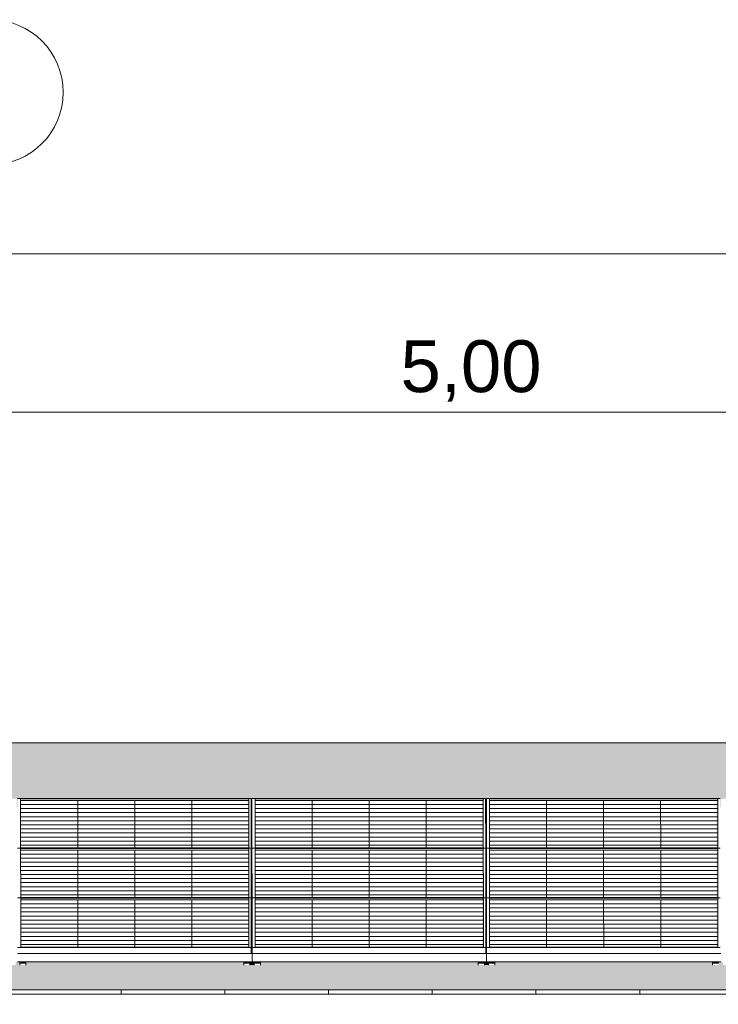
# Model space of a CAD drawing. Header units: metres. Extents: x -111 to -1, y -8 to 26.
# Tile 126 of 209: x -22.61 to -19.24, y 5.95 to 10.7. Entities that reach past the tile are written whole.
import ezdxf
from ezdxf.enums import TextEntityAlignment as Align

# ---------------------------------------------------------------- set-up
doc = ezdxf.new("R2010")
doc.units = ezdxf.units.M
doc.header["$MEASUREMENT"] = 0
for name, color, linetype in [('30 Dachaufbau', 7, 'Continuous'), ('70 PV-Anlage', 7, 'Continuous'), ('90 Achsraster', 7, 'Continuous'), ('94 Genehmigungsplanung Bemaßung', 7, 'Continuous')]:
    doc.layers.add(name, color=color, linetype=linetype)
doc.styles.add('ERSTELLTER_STIL_1', font='arial.ttf')
doc.styles.add('ERSTELLTER_STIL_2', font='arial.ttf')
doc.dimstyles.new('ERSTELLTER_STIL__1', dxfattribs={"dimtxt": 0.25, "dimasz": 0.19, "dimexe": 0.18, "dimexo": 0.1, "dimgap": 0, "dimtad": 1, "dimtih": 1, "dimtoh": 1, "dimzin": 0, "dimdsep": 46, "dimtxsty": 'ERSTELLTER_STIL_2', "dimblk": 'ARROWHEAD_6', "dimblk1": 'ARROWHEAD_6', "dimblk2": 'ARROWHEAD_6', "dimcen": 0.09, "dimclrd": 7, "dimclre": 7, "dimclrt": 7, "dimazin": 0, "dimtfac": 1, "dimtdec": 4, "dimtmove": 0, "dimatfit": 3, "dimfxl": 1, "dimtolj": 1, "dimtzin": 0, "dimarcsym": 0})

# ---------------------------------------------------------------- blocks, each defined once
blk = doc.blocks.new('*X3', base_point=(-27236.1321, 0))
at = {"layer": '30 Dachaufbau', "color": 7, "linetype": 'Continuous', "lineweight": 13}
for p, q in [((-22.1225, 6.0035), (-22.1225, 6.0233)), ((-22.1225, 6.0035), (-22.1225, 6.0233)), ((-21.6225, 6.0035), (-21.6225, 6.0233)), ((-21.6225, 6.0035), (-21.6225, 6.0233)), ((-21.1225, 6.0035), (-21.1225, 6.0233)), ((-21.1225, 6.0035), (-21.1225, 6.0233)), ((-20.6225, 6.0035), (-20.6225, 6.0233)), ((-20.6225, 6.0035), (-20.6225, 6.0233)), ((-20.1225, 6.0035), (-20.1225, 6.0233)), ((-20.1225, 6.0035), (-20.1225, 6.0233)), ((-19.6225, 6.0035), (-19.6225, 6.0233)), ((-19.6225, 6.0035), (-19.6225, 6.0233))]:
    blk.add_line(p, q, dxfattribs=at)
blk = doc.blocks.new('*X97', base_point=(-27236.1321, 0))
at = {"layer": '30 Dachaufbau', "linetype": 'Continuous', "lineweight": 0, "true_color": 0x000000}
blk.add_hatch(color=18, dxfattribs=at).paths.add_polyline_path([(-21.4915, 6.8599), (-21.495, 6.8599), (-21.4949, 6.6824), (-21.4914, 6.6824)])
blk = doc.blocks.new('*X98', base_point=(-27236.1321, 0))
at = {"layer": '30 Dachaufbau', "linetype": 'Continuous', "lineweight": 0, "true_color": 0x000000}
blk.add_hatch(color=18, dxfattribs=at).paths.add_polyline_path([(-21.4949, 6.6205), (-21.4947, 6.443), (-21.4913, 6.443), (-21.4914, 6.6205)])
blk = doc.blocks.new('*X99', base_point=(-27236.1321, 0))
at = {"layer": '30 Dachaufbau', "linetype": 'Continuous', "lineweight": 0, "true_color": 0x000000}
blk.add_hatch(color=18, dxfattribs=at).paths.add_polyline_path([(-21.4912, 6.3811), (-21.4947, 6.3811), (-21.4946, 6.2278), (-21.4946, 6.2036), (-21.4911, 6.2036)])
blk = doc.blocks.new('*X100', base_point=(-27236.1321, 0))
at = {"layer": '30 Dachaufbau', "linetype": 'Continuous', "lineweight": 0, "true_color": 0x000000}
blk.add_hatch(color=18, dxfattribs=at).paths.add_polyline_path([(-20.365, 6.8599), (-20.3649, 6.6824), (-20.3614, 6.6824), (-20.3615, 6.8599)])
blk = doc.blocks.new('*X101', base_point=(-27236.1321, 0))
at = {"layer": '30 Dachaufbau', "linetype": 'Continuous', "lineweight": 0, "true_color": 0x000000}
blk.add_hatch(color=18, dxfattribs=at).paths.add_polyline_path([(-20.3614, 6.6205), (-20.3649, 6.6205), (-20.3647, 6.443), (-20.3613, 6.443)])
blk = doc.blocks.new('*X102', base_point=(-27236.1321, 0))
at = {"layer": '30 Dachaufbau', "linetype": 'Continuous', "lineweight": 0, "true_color": 0x000000}
blk.add_hatch(color=18, dxfattribs=at).paths.add_polyline_path([(-20.3647, 6.3811), (-20.3646, 6.2278), (-20.3646, 6.2036), (-20.3611, 6.2036), (-20.3612, 6.3811)])
blk = doc.blocks.new('*X106', base_point=(-27236.1321, 0))
at = {"layer": '30 Dachaufbau', "linetype": 'Continuous', "lineweight": 0, "true_color": 0x000000}
h = blk.add_hatch(color=18, dxfattribs=at)
h.paths.add_polyline_path([(-58.6225, 6.0233), (-16.8411, 6.0233), (-16.8411, 7.2143), (-22.8511, 7.2143), (-22.8511, 7.0042), (-37.6511, 7.0042), (-37.6511, 7.2143), (-58.6225, 7.2143)])
h.paths.add_polyline_path([(-57.6516, 6.9157), (-57.6516, 6.9454), (-56.5251, 6.9454), (-56.525, 6.9051), (-56.5216, 6.9051), (-56.5216, 6.9157), (-56.5216, 6.9454), (-55.3951, 6.9454), (-55.395, 6.9051), (-55.3916, 6.9051), (-55.3916, 6.9157), (-55.3916, 6.9454), (-54.2651, 6.9454), (-54.265, 6.9051), (-54.2616, 6.9051), (-54.2616, 6.9157), (-54.2616, 6.9454), (-53.1351, 6.9454), (-53.135, 6.9051), (-53.1316, 6.9051), (-53.1316, 6.9157), (-53.1316, 6.9454), (-52.0051, 6.9454), (-52.005, 6.9051), (-52.0016, 6.9051), (-52.0016, 6.9157), (-52.0016, 6.9454), (-50.8751, 6.9454), (-50.875, 6.9051), (-50.8716, 6.9051), (-50.8716, 6.9157), (-50.8716, 6.9454), (-49.7451, 6.9454), (-49.745, 6.9051), (-49.7416, 6.9051), (-49.7416, 6.9157), (-49.7416, 6.9454), (-48.6151, 6.9454), (-48.615, 6.9051), (-48.6116, 6.9051), (-48.6116, 6.9157), (-48.6116, 6.9454), (-47.4851, 6.9454), (-47.485, 6.9051), (-47.4816, 6.9051), (-47.4816, 6.9157), (-47.4816, 6.9454), (-46.3551, 6.9454), (-46.355, 6.9051), (-46.3516, 6.9051), (-46.3516, 6.9157), (-46.3516, 6.9454), (-45.2251, 6.9454), (-45.225, 6.9051), (-45.2216, 6.9051), (-45.2216, 6.9157), (-45.2216, 6.9454), (-44.0951, 6.9454), (-44.095, 6.9051), (-44.0916, 6.9051), (-44.0916, 6.9157), (-44.0916, 6.9454), (-42.9651, 6.9454), (-42.965, 6.9051), (-42.9616, 6.9051), (-42.9616, 6.9157), (-42.9616, 6.9454), (-41.8351, 6.9454), (-41.835, 6.9051), (-41.8316, 6.9051), (-41.8316, 6.9157), (-41.8316, 6.9454), (-40.7051, 6.9454), (-40.705, 6.9051), (-40.7016, 6.9051), (-40.7016, 6.9157), (-40.7016, 6.9454), (-39.5751, 6.9454), (-39.575, 6.9051), (-39.5716, 6.9051), (-39.5716, 6.9157), (-39.5716, 6.9454), (-38.4451, 6.9454), (-38.445, 6.9051), (-38.4416, 6.9051), (-38.4416, 6.9157), (-38.4416, 6.9454), (-37.3151, 6.9454), (-37.315, 6.9051), (-37.3116, 6.9051), (-37.3116, 6.9157), (-37.3116, 6.9454), (-36.1851, 6.9454), (-36.185, 6.9051), (-36.1816, 6.9051), (-36.1816, 6.9157), (-36.1816, 6.9454), (-35.0551, 6.9454), (-35.055, 6.9051), (-35.0516, 6.9051), (-35.0516, 6.9157), (-35.0516, 6.9454), (-33.9251, 6.9454), (-33.925, 6.9051), (-33.9216, 6.9051), (-33.9216, 6.9157), (-33.9216, 6.9454), (-32.7951, 6.9454), (-32.795, 6.9051), (-32.7916, 6.9051), (-32.7916, 6.9058), (-32.7916, 6.9157), (-32.7916, 6.9454), (-31.6651, 6.9454), (-31.665, 6.9051), (-31.6616, 6.9051), (-31.6616, 6.9157), (-31.6616, 6.9454), (-30.5351, 6.9454), (-30.535, 6.9051), (-30.5316, 6.9051), (-30.5316, 6.9157), (-30.5316, 6.9454), (-29.4051, 6.9454), (-29.405, 6.9051), (-29.4016, 6.9051), (-29.4016, 6.9157), (-29.4016, 6.9454), (-28.2751, 6.9454), (-28.275, 6.9051), (-28.2716, 6.9051), (-28.2716, 6.9157), (-28.2716, 6.9454), (-27.1451, 6.9454), (-27.145, 6.9051), (-27.1416, 6.9051), (-27.1416, 6.9157), (-27.1416, 6.9454), (-26.0151, 6.9454), (-26.015, 6.9051), (-26.0116, 6.9051), (-26.0116, 6.9157), (-26.0116, 6.9454), (-24.8851, 6.9454), (-24.885, 6.9051), (-24.8816, 6.9051), (-24.8816, 6.9157), (-24.8816, 6.9454), (-23.7551, 6.9454), (-23.755, 6.9051), (-23.7516, 6.9051), (-23.7516, 6.9157), (-23.7516, 6.9454), (-22.6251, 6.9454), (-22.625, 6.9051), (-22.6216, 6.9051), (-22.6216, 6.9157), (-22.6216, 6.9454), (-21.4951, 6.9454), (-21.495, 6.9051), (-21.4916, 6.9051), (-21.4916, 6.9157), (-21.4916, 6.9454), (-20.3651, 6.9454), (-20.365, 6.9051), (-20.3616, 6.9051), (-20.3616, 6.9157), (-20.3616, 6.9454), (-19.2351, 6.9454), (-19.235, 6.9051), (-19.2316, 6.9051), (-19.2316, 6.9157), (-19.2316, 6.9454), (-18.1051, 6.9454), (-18.105, 6.9051), (-18.1016, 6.9051), (-18.1016, 6.8995), (-18.1016, 6.8599), (-18.105, 6.8599), (-18.1049, 6.6824), (-18.1014, 6.6824), (-18.1014, 6.6768), (-18.1014, 6.6657), (-18.1014, 6.6601), (-18.1014, 6.6205), (-18.1049, 6.6205), (-18.1047, 6.443), (-18.1013, 6.443), (-18.1012, 6.4374), (-18.1012, 6.4263), (-18.1012, 6.4207), (-18.1012, 6.3811), (-18.1047, 6.3811), (-18.1046, 6.2278), (-18.1046, 6.2036), (-18.1011, 6.2036), (-18.1011, 6.1981), (-18.1011, 6.1584), (-18.1111, 6.1584), (-18.1111, 6.1427), (-18.1411, 6.1427), (-18.1411, 6.1469), (-18.1411, 6.1584), (-19.1911, 6.1584), (-19.1911, 6.1427), (-19.2211, 6.1427), (-19.2211, 6.1469), (-19.2211, 6.1584), (-19.2411, 6.1584), (-19.2411, 6.1427), (-19.2711, 6.1427), (-19.2711, 6.1469), (-19.2711, 6.1584), (-20.3211, 6.1584), (-20.3211, 6.1427), (-20.3511, 6.1427), (-20.3511, 6.1469), (-20.3511, 6.1584), (-20.3711, 6.1584), (-20.3711, 6.1427), (-20.4011, 6.1427), (-20.4011, 6.1469), (-20.4011, 6.1584), (-21.4511, 6.1584), (-21.4511, 6.1427), (-21.4811, 6.1427), (-21.4811, 6.1469), (-21.4811, 6.1584), (-21.5011, 6.1584), (-21.5011, 6.1427), (-21.5311, 6.1427), (-21.5311, 6.1469), (-21.5311, 6.1584), (-22.5811, 6.1584), (-22.5811, 6.1427), (-22.6111, 6.1427), (-22.6111, 6.1468), (-22.6111, 6.1584), (-22.6311, 6.1584), (-22.6311, 6.1427), (-22.6611, 6.1427), (-22.6611, 6.1469), (-22.6611, 6.1584), (-23.7111, 6.1584), (-23.7111, 6.1427), (-23.7411, 6.1427), (-23.7411, 6.1468), (-23.7411, 6.1584), (-23.7611, 6.1584), (-23.7611, 6.1427), (-23.7911, 6.1427), (-23.7911, 6.1468), (-23.7911, 6.1584), (-24.8411, 6.1584), (-24.8411, 6.1426), (-24.8711, 6.1426), (-24.8711, 6.1468), (-24.8711, 6.1584), (-24.8911, 6.1584), (-24.8911, 6.1426), (-24.9211, 6.1426), (-24.9211, 6.1468), (-24.9211, 6.1584), (-25.9711, 6.1584), (-25.9711, 6.1426), (-26.0011, 6.1426), (-26.0011, 6.1468), (-26.0011, 6.1584), (-26.0211, 6.1584), (-26.0211, 6.1426), (-26.0511, 6.1426), (-26.0511, 6.1468), (-26.0511, 6.1584), (-27.1011, 6.1584), (-27.1011, 6.1426), (-27.1311, 6.1426), (-27.1311, 6.1468), (-27.1311, 6.1584), (-27.1511, 6.1584), (-27.1511, 6.1426), (-27.1811, 6.1426), (-27.1811, 6.1468), (-27.1811, 6.1584), (-28.2311, 6.1584), (-28.2311, 6.1426), (-28.2611, 6.1426), (-28.2611, 6.1468), (-28.2611, 6.1584), (-28.2811, 6.1584), (-28.2811, 6.1426), (-28.3111, 6.1426), (-28.3111, 6.1468), (-28.3111, 6.1584), (-29.3611, 6.1584), (-29.3611, 6.1426), (-29.3911, 6.1426), (-29.3911, 6.1468), (-29.3911, 6.1584), (-29.4111, 6.1584), (-29.4111, 6.1426), (-29.4411, 6.1426), (-29.4411, 6.1467), (-29.4411, 6.1584), (-30.4911, 6.1584), (-30.4911, 6.1426), (-30.5211, 6.1426), (-30.5211, 6.1467), (-30.5211, 6.1584), (-30.5411, 6.1584), (-30.5411, 6.1426), (-30.5711, 6.1426), (-30.5711, 6.1467), (-30.5711, 6.1584), (-31.6211, 6.1584), (-31.6211, 6.1426), (-31.6511, 6.1426), (-31.6511, 6.1467), (-31.6511, 6.1584), (-31.6711, 6.1584), (-31.6711, 6.1426), (-31.7011, 6.1426), (-31.7011, 6.1467), (-31.7011, 6.1584), (-32.7511, 6.1584), (-32.7511, 6.1425), (-32.7811, 6.1425), (-32.7811, 6.1467), (-32.7811, 6.1584), (-32.8011, 6.1584), (-32.8011, 6.1425), (-32.8311, 6.1425), (-32.8311, 6.1467), (-32.8311, 6.1584), (-33.8811, 6.1584), (-33.8811, 6.1425), (-33.9111, 6.1425), (-33.9111, 6.1467), (-33.9111, 6.1584), (-33.9311, 6.1584), (-33.9311, 6.1425), (-33.9611, 6.1425), (-33.9611, 6.1467), (-33.9611, 6.1584), (-35.0111, 6.1584), (-35.0111, 6.1425), (-35.0411, 6.1425), (-35.0411, 6.1467), (-35.0411, 6.1584), (-35.0611, 6.1584), (-35.0611, 6.1425), (-35.0911, 6.1425), (-35.0911, 6.1467), (-35.0911, 6.1584), (-36.1411, 6.1584), (-36.1411, 6.1425), (-36.1711, 6.1425), (-36.1711, 6.1467), (-36.1711, 6.1584), (-36.1911, 6.1584), (-36.1911, 6.1425), (-36.2211, 6.1425), (-36.2211, 6.1466), (-36.2211, 6.1584), (-37.2711, 6.1584), (-37.2711, 6.1425), (-37.3011, 6.1425), (-37.3011, 6.1467), (-37.3011, 6.1584), (-37.3211, 6.1584), (-37.3211, 6.1425), (-37.3511, 6.1425), (-37.3511, 6.1466), (-37.3511, 6.1584), (-38.4011, 6.1584), (-38.4011, 6.1425), (-38.4311, 6.1425), (-38.4311, 6.1466), (-38.4311, 6.1584), (-38.4511, 6.1584), (-38.4511, 6.1425), (-38.4811, 6.1425), (-38.4811, 6.1466), (-38.4811, 6.1584), (-39.5311, 6.1584), (-39.5311, 6.1424), (-39.5611, 6.1424), (-39.5611, 6.1466), (-39.5611, 6.1584), (-39.5811, 6.1584), (-39.5811, 6.1424), (-39.6111, 6.1424), (-39.6111, 6.1466), (-39.6111, 6.1584), (-40.6611, 6.1584), (-40.6611, 6.1424), (-40.6911, 6.1424), (-40.6911, 6.1466), (-40.6911, 6.1584), (-40.7111, 6.1584), (-40.7111, 6.1424), (-40.7411, 6.1424), (-40.7411, 6.1466), (-40.7411, 6.1584), (-41.7911, 6.1584), (-41.7911, 6.1424), (-41.8211, 6.1424), (-41.8211, 6.1466), (-41.8211, 6.1584), (-41.8411, 6.1584), (-41.8411, 6.1424), (-41.8711, 6.1424), (-41.8711, 6.1466), (-41.8711, 6.1584), (-42.9211, 6.1584), (-42.9211, 6.1424), (-42.9511, 6.1424), (-42.9511, 6.1466), (-42.9511, 6.1584), (-42.9711, 6.1584), (-42.9711, 6.1424), (-43.0011, 6.1424), (-43.0011, 6.1466), (-43.0011, 6.1584), (-44.0511, 6.1584), (-44.0511, 6.1424), (-44.0811, 6.1424), (-44.0811, 6.1466), (-44.0811, 6.1584), (-44.1011, 6.1584), (-44.1011, 6.1424), (-44.1311, 6.1424), (-44.1311, 6.1466), (-44.1311, 6.1584), (-45.1811, 6.1584), (-45.1811, 6.1424), (-45.2111, 6.1424), (-45.2111, 6.1465), (-45.2111, 6.1584), (-45.2311, 6.1584), (-45.2311, 6.1424), (-45.2611, 6.1424), (-45.2611, 6.1465), (-45.2611, 6.1584), (-46.3111, 6.1584), (-46.3111, 6.1424), (-46.3411, 6.1424), (-46.3411, 6.1465), (-46.3411, 6.1584), (-46.3611, 6.1584), (-46.3611, 6.1424), (-46.3911, 6.1424), (-46.3911, 6.1465), (-46.3911, 6.1584), (-47.4411, 6.1584), (-47.4411, 6.1423), (-47.4711, 6.1423), (-47.4711, 6.1465), (-47.4711, 6.1584), (-47.4911, 6.1584), (-47.4911, 6.1423), (-47.5211, 6.1423), (-47.5211, 6.1465), (-47.5211, 6.1584), (-48.5711, 6.1584), (-48.5711, 6.1423), (-48.6011, 6.1423), (-48.6011, 6.1465), (-48.6011, 6.1584), (-48.6211, 6.1584), (-48.6211, 6.1423), (-48.6511, 6.1423), (-48.6511, 6.1465), (-48.6511, 6.1584), (-49.7011, 6.1584), (-49.7011, 6.1423), (-49.7311, 6.1423), (-49.7311, 6.1465), (-49.7311, 6.1584), (-49.7511, 6.1584), (-49.7511, 6.1423), (-49.7811, 6.1423), (-49.7811, 6.1465), (-49.7811, 6.1584), (-50.8311, 6.1584), (-50.8311, 6.1423), (-50.8611, 6.1423), (-50.8611, 6.1465), (-50.8611, 6.1584), (-50.8811, 6.1584), (-50.8811, 6.1423), (-50.9111, 6.1423), (-50.9111, 6.1465), (-50.9111, 6.1584), (-51.9611, 6.1584), (-51.9611, 6.1423), (-51.9911, 6.1423), (-51.9911, 6.1465), (-51.9911, 6.1584), (-52.0111, 6.1584), (-52.0111, 6.1423), (-52.0411, 6.1423), (-52.0411, 6.1465), (-52.0411, 6.1584), (-53.0911, 6.1584), (-53.0911, 6.1423), (-53.1211, 6.1423), (-53.1211, 6.1464), (-53.1211, 6.1584), (-53.1411, 6.1584), (-53.1411, 6.1423), (-53.1711, 6.1423), (-53.1711, 6.1464), (-53.1711, 6.1584), (-54.2211, 6.1584), (-54.2211, 6.1423), (-54.2511, 6.1423), (-54.2511, 6.1464), (-54.2511, 6.1584), (-54.2711, 6.1584), (-54.2711, 6.1423), (-54.3011, 6.1423), (-54.3011, 6.1464), (-54.3011, 6.1584), (-55.3511, 6.1584), (-55.3511, 6.1422), (-55.3811, 6.1422), (-55.3811, 6.1464), (-55.3811, 6.1584), (-55.4011, 6.1584), (-55.4011, 6.1422), (-55.4311, 6.1422), (-55.4311, 6.1464), (-55.4311, 6.1584), (-56.4811, 6.1584), (-56.4811, 6.1422), (-56.5111, 6.1422), (-56.5111, 6.1464), (-56.5111, 6.1584), (-56.5311, 6.1584), (-56.5311, 6.1422), (-56.5611, 6.1422), (-56.5611, 6.1464), (-56.5611, 6.1584), (-57.6111, 6.1584), (-57.6111, 6.1422), (-57.6411, 6.1422), (-57.6411, 6.1464), (-57.6411, 6.1584), (-57.6511, 6.1584), (-57.6511, 6.164), (-57.6511, 6.2036), (-57.6512, 6.3811), (-57.6512, 6.3811), (-57.6512, 6.3867), (-57.6512, 6.3978), (-57.6513, 6.4034), (-57.6513, 6.4421), (-57.6514, 6.6205), (-57.6514, 6.6205), (-57.6514, 6.6261), (-57.6514, 6.6372), (-57.6514, 6.6428), (-57.6514, 6.6824), (-57.6515, 6.8599), (-57.6516, 6.8599), (-57.6516, 6.8654), (-57.6516, 6.905)], flags=0)
blk = doc.blocks.new('*D120', base_point=(-27236.1321, 0))
at = {"layer": '94 Genehmigungsplanung Bemaßung', "color": 7, "linetype": 'Continuous', "lineweight": 13}
for p, q in [((-58.1625, 9.3843), (-58.1625, 9.7593)), ((-17.3411, 9.3843), (-17.3411, 9.7593)), ((-58.0625, 9.6718), (-58.2625, 9.4718)), ((-17.2411, 9.6718), (-17.4411, 9.4718)), ((-58.3125, 9.5718), (-58.1625, 9.5718)), ((-58.1625, 9.5718), (-17.3411, 9.5718))]:
    blk.add_line(p, q, dxfattribs=at)
at = {"layer": '94 Genehmigungsplanung Bemaßung', "color": 7, "lineweight": 13, "insert": (-38.1808, 9.6218), "char_height": 0.25, "attachment_point": 7, "style": 'ERSTELLTER_STIL_2'}
blk.add_mtext('\\A1;{\\pql;\\fArial|b0|i0|c0|p0;\\W1.000000;40,82}', dxfattribs=at)
blk = doc.blocks.new('ARROWHEAD_6')
at = {"color": 0, "linetype": 'Continuous', "lineweight": 0}
for p, q in [((-0.5, -0.5), (0.5, 0.5)), ((0, 0), (-1, 0))]:
    blk.add_line(p, q, dxfattribs=at)
blk = doc.blocks.new('*D131', base_point=(-27236.1321, 0))
at = {"layer": '94 Genehmigungsplanung Bemaßung', "color": 7, "linetype": 'Continuous', "lineweight": 13}
for p, q in [((-22.7511, 8.6208), (-22.7511, 8.9958)), ((-17.7511, 8.6208), (-17.7511, 8.9958)), ((-22.6511, 8.9083), (-22.8511, 8.7083)), ((-17.6511, 8.9083), (-17.8511, 8.7083)), ((-22.7511, 8.8083), (-17.7511, 8.8083))]:
    blk.add_line(p, q, dxfattribs=at)
at = {"layer": '94 Genehmigungsplanung Bemaßung', "color": 7, "lineweight": 13, "char_height": 0.25, "attachment_point": 7, "style": 'ERSTELLTER_STIL_2'}
for s, insert in [('\\A1;{\\pql;\\fArial|b0|i0|c0|p0;\\W1.000000;5,00}', (-20.7754, 8.8583)), ('\\A1;{\\pql;\\fArial|b0|i0|c0|p0;\\W1.000000;41}', (-18.2324, 8.8583))]:
    blk.add_mtext(s, dxfattribs=dict(at, insert=insert))
blk = doc.blocks.new('Standard-Rastermarker[20]_1', base_point=(-22.7511, 10))
at = {"layer": '90 Achsraster', "color": 14, "linetype": 'Continuous', "lineweight": 18, "true_color": 0xa80000, "flags": 128}
blk.add_lwpolyline([(-22.7511, 10, 1), (-22.7511, 10.7, 1)], format="xyb", close=True, dxfattribs=at)
at = {"layer": '90 Achsraster', "color": 14, "lineweight": 18, "true_color": 0xa80000, "style": 'ERSTELLTER_STIL_1'}
for tag, p in [('AC_MarkerText_1_0', (-22.7511, 10.5)), ('AC_MarkerText_1_1', (-22.7511, -2.2))]:
    blk.add_attdef(tag, text='', height=0.3, rotation=360, dxfattribs=at).set_placement(p, align=Align.TOP_CENTER)

msp = doc.modelspace()

# ---------------------------------------------------------------- hatches: boundary and pattern name
at = {"layer": '30 Dachaufbau', "linetype": 'Continuous', "lineweight": 0, "true_color": 0x000000}
for points in [[(-21.4915, 6.8599), (-21.495, 6.8599), (-21.4949, 6.6824), (-21.4914, 6.6824)], [(-20.365, 6.8599), (-20.3649, 6.6824), (-20.3614, 6.6824), (-20.3615, 6.8599)], [(-21.4949, 6.6205), (-21.4947, 6.443), (-21.4913, 6.443), (-21.4914, 6.6205)], [(-20.3614, 6.6205), (-20.3649, 6.6205), (-20.3647, 6.443), (-20.3613, 6.443)], [(-21.4912, 6.3811), (-21.4947, 6.3811), (-21.4946, 6.2278), (-21.4946, 6.2036), (-21.4911, 6.2036)], [(-20.3647, 6.3811), (-20.3646, 6.2278), (-20.3646, 6.2036), (-20.3611, 6.2036), (-20.3612, 6.3811)], [(-22.5811, 6.1584), (-22.5811, 6.1432), (-21.5356, 6.1432), (-21.5311, 6.1427), (-21.5311, 6.1469), (-21.5311, 6.1584)], [(-21.5011, 6.1432), (-21.4856, 6.1432), (-21.4811, 6.1427), (-21.4811, 6.1469), (-21.4811, 6.1584), (-21.5011, 6.1584)], [(-21.4511, 6.1584), (-21.4511, 6.1432), (-20.4056, 6.1432), (-20.4011, 6.1427), (-20.4011, 6.1469), (-20.4011, 6.1584)], [(-20.3711, 6.1584), (-20.3711, 6.1432), (-20.3556, 6.1432), (-20.3511, 6.1427), (-20.3511, 6.1469), (-20.3511, 6.1584)], [(-20.3211, 6.1432), (-19.2756, 6.1432), (-19.2711, 6.1427), (-19.2711, 6.1469), (-19.2711, 6.1584), (-20.3211, 6.1584)]]:
    msp.add_hatch(color=18, dxfattribs=at).paths.add_polyline_path(points)
at = {"layer": '70 PV-Anlage', "linetype": 'Continuous', "lineweight": 0, "true_color": 0x000000}
for points in [[(-21.5114, 6.9364), (-21.5066, 6.9364), (-21.5066, 6.9438)], [(-21.5114, 6.9364), (-21.5113, 6.7086), (-21.5064, 6.7086), (-21.5064, 6.7159), (-21.5066, 6.9364)], [(-21.5066, 6.9438), (-21.5066, 6.9364), (-21.5064, 6.7159), (-21.5064, 6.7086), (-21.5064, 6.7086)], [(-21.4916, 6.9454), (-21.4916, 6.9157), (-21.4914, 6.6768), (-21.4914, 6.7065)], [(-20.3814, 6.9364), (-20.3766, 6.9364), (-20.3766, 6.9438)], [(-20.3814, 6.9364), (-20.3813, 6.7086), (-20.3764, 6.7086), (-20.3764, 6.7159), (-20.3766, 6.9364)], [(-20.3766, 6.9364), (-20.3764, 6.7159), (-20.3764, 6.7086), (-20.3764, 6.7086), (-20.3766, 6.9438)], [(-20.3616, 6.9454), (-20.3616, 6.9157), (-20.3614, 6.6768), (-20.3614, 6.7065)], [(-19.2514, 6.9364), (-19.2466, 6.9364), (-19.2466, 6.9438)], [(-19.2514, 6.9364), (-19.2513, 6.7086), (-19.2464, 6.7086), (-19.2464, 6.7158), (-19.2466, 6.9364)], [(-19.2466, 6.9438), (-19.2466, 6.9364), (-19.2464, 6.7158), (-19.2464, 6.7086), (-19.2464, 6.7086)], [(-21.495, 6.9051), (-21.495, 6.8995), (-21.4916, 6.8995), (-21.4916, 6.9051)], [(-21.495, 6.8995), (-21.495, 6.8599), (-21.4916, 6.8599), (-21.4916, 6.8654), (-21.4916, 6.8995)], [(-21.4916, 6.8654), (-21.4916, 6.8599), (-21.4916, 6.8995), (-21.4916, 6.9051)], [(-21.4916, 6.8995), (-21.4916, 6.8599), (-21.4915, 6.8599)], [(-20.365, 6.9051), (-20.365, 6.8995), (-20.3616, 6.8995), (-20.3616, 6.9051)], [(-20.365, 6.8995), (-20.365, 6.8599), (-20.3616, 6.8599), (-20.3616, 6.8654), (-20.3616, 6.8995)], [(-20.3616, 6.8654), (-20.3616, 6.8599), (-20.3616, 6.8995), (-20.3616, 6.9051)], [(-20.3616, 6.8995), (-20.3616, 6.8599), (-20.3615, 6.8599)], [(-21.5113, 6.697), (-21.5064, 6.697), (-21.5064, 6.7044)], [(-21.5111, 6.4692), (-21.5063, 6.4692), (-21.5064, 6.697), (-21.5113, 6.697)], [(-21.5064, 6.696), (-21.5062, 6.4692), (-21.5064, 6.7036)], [(-21.4914, 6.6763), (-21.4912, 6.4374), (-21.4912, 6.4671), (-21.4914, 6.706)], [(-20.3813, 6.697), (-20.3764, 6.697), (-20.3764, 6.7044)], [(-20.3811, 6.4692), (-20.3763, 6.4692), (-20.3764, 6.697), (-20.3813, 6.697)], [(-20.3764, 6.7035), (-20.3764, 6.696), (-20.3762, 6.4692)], [(-20.3614, 6.706), (-20.3614, 6.6763), (-20.3612, 6.4374), (-20.3612, 6.4671)], [(-19.2513, 6.697), (-19.2464, 6.697), (-19.2464, 6.7044)], [(-19.2511, 6.4692), (-19.2463, 6.4692), (-19.2464, 6.697), (-19.2513, 6.697)], [(-19.2464, 6.7035), (-19.2464, 6.6959), (-19.2462, 6.4692)], [(-21.4914, 6.6824), (-21.4949, 6.6824), (-21.4949, 6.6768), (-21.4914, 6.6768)], [(-21.4949, 6.6768), (-21.4949, 6.6657), (-21.4914, 6.6657), (-21.4914, 6.6768)], [(-21.4914, 6.6657), (-21.4949, 6.6657), (-21.4949, 6.6601), (-21.4914, 6.6601)], [(-21.4949, 6.6601), (-21.4949, 6.6205), (-21.4914, 6.6205), (-21.4914, 6.6261), (-21.4914, 6.6601)], [(-21.4914, 6.6261), (-21.4914, 6.6205), (-21.4914, 6.6601), (-21.4914, 6.6657)], [(-21.4914, 6.6601), (-21.4914, 6.6205), (-21.4914, 6.6205)], [(-20.3614, 6.6824), (-20.3649, 6.6824), (-20.3649, 6.6768), (-20.3614, 6.6768)], [(-20.3649, 6.6768), (-20.3649, 6.6657), (-20.3614, 6.6657), (-20.3614, 6.6768)], [(-20.3614, 6.6657), (-20.3649, 6.6657), (-20.3649, 6.6601), (-20.3614, 6.6601)], [(-20.3649, 6.6601), (-20.3649, 6.6205), (-20.3614, 6.6205), (-20.3614, 6.6261), (-20.3614, 6.6601)], [(-20.3614, 6.6261), (-20.3614, 6.6205), (-20.3614, 6.6601), (-20.3614, 6.6657)], [(-20.3614, 6.6601), (-20.3614, 6.6205), (-20.3614, 6.6205)], [(-21.5111, 6.4576), (-21.5062, 6.4576), (-21.5062, 6.4651)], [(-21.5111, 6.4576), (-21.511, 6.2298), (-21.5061, 6.2298), (-21.5062, 6.4576)], [(-21.5062, 6.4641), (-21.5062, 6.4565), (-21.5061, 6.2298)], [(-21.4912, 6.4369), (-21.4911, 6.1982), (-21.4911, 6.2285), (-21.4912, 6.4667)], [(-20.3811, 6.4576), (-20.3762, 6.4576), (-20.3762, 6.4651)], [(-20.3811, 6.4576), (-20.381, 6.2298), (-20.3761, 6.2298), (-20.3762, 6.4576)], [(-20.3762, 6.4565), (-20.3761, 6.2298), (-20.3762, 6.4641)], [(-20.3612, 6.4369), (-20.3611, 6.1982), (-20.3611, 6.2285), (-20.3612, 6.4667)], [(-19.2511, 6.4576), (-19.2462, 6.4576), (-19.2462, 6.4651)], [(-19.2511, 6.4576), (-19.251, 6.2298), (-19.2461, 6.2298), (-19.2462, 6.4576)], [(-19.2462, 6.4641), (-19.2462, 6.4565), (-19.2461, 6.2298)], [(-21.4913, 6.443), (-21.4947, 6.443), (-21.4947, 6.4374), (-21.4913, 6.4374)], [(-21.4912, 6.4374), (-21.4947, 6.4374), (-21.4947, 6.4263), (-21.4912, 6.4263)], [(-21.4912, 6.4263), (-21.4947, 6.4263), (-21.4947, 6.4207), (-21.4912, 6.4207)], [(-21.4947, 6.4207), (-21.4947, 6.3811), (-21.4912, 6.3811), (-21.4912, 6.3867), (-21.4912, 6.4207)], [(-21.4912, 6.3867), (-21.4912, 6.3811), (-21.4912, 6.4207), (-21.4912, 6.4263)], [(-21.4912, 6.4207), (-21.4912, 6.3811), (-21.4912, 6.3811)], [(-20.3613, 6.443), (-20.3647, 6.443), (-20.3647, 6.4374), (-20.3613, 6.4374)], [(-20.3647, 6.4374), (-20.3647, 6.4263), (-20.3612, 6.4263), (-20.3612, 6.4374)], [(-20.3612, 6.4263), (-20.3647, 6.4263), (-20.3647, 6.4207), (-20.3612, 6.4207)], [(-20.3647, 6.4207), (-20.3647, 6.3811), (-20.3612, 6.3811), (-20.3612, 6.3867), (-20.3612, 6.4207)], [(-20.3612, 6.3867), (-20.3612, 6.3811), (-20.3612, 6.4207), (-20.3612, 6.4263)], [(-20.3612, 6.4207), (-20.3612, 6.3811), (-20.3612, 6.3811)], [(-21.4946, 6.1984), (-21.4911, 6.1981), (-21.4911, 6.1982), (-21.4911, 6.2036), (-21.4946, 6.2036)], [(-20.3646, 6.1984), (-20.3611, 6.1981), (-20.3611, 6.1982), (-20.3611, 6.2036), (-20.3646, 6.2036)], [(-22.5811, 6.1584), (-22.6111, 6.1584), (-22.6111, 6.1495), (-22.5811, 6.1495)], [(-21.5311, 6.1584), (-21.5311, 6.1469), (-21.5311, 6.1427)], [(-21.5011, 6.1584), (-21.5311, 6.1584), (-21.5311, 6.1495), (-21.5011, 6.1495)], [(-21.4811, 6.1469), (-21.4811, 6.1427), (-21.4811, 6.1584)], [(-21.4511, 6.1584), (-21.4811, 6.1584), (-21.4811, 6.1495), (-21.4511, 6.1495)], [(-20.4011, 6.1584), (-20.4011, 6.1469), (-20.4011, 6.1427)], [(-20.3711, 6.1584), (-20.4011, 6.1584), (-20.4011, 6.1495), (-20.3711, 6.1495)], [(-20.3511, 6.1469), (-20.3511, 6.1427), (-20.3511, 6.1584)], [(-20.3211, 6.1584), (-20.3511, 6.1584), (-20.3511, 6.1495), (-20.3211, 6.1495)], [(-19.2711, 6.1584), (-19.2711, 6.1469), (-19.2711, 6.1427)], [(-19.2411, 6.1584), (-19.2711, 6.1584), (-19.2711, 6.1495), (-19.2411, 6.1495)]]:
    msp.add_hatch(color=18, dxfattribs=at).paths.add_polyline_path(points)

# ---------------------------------------------------------------- linework, layer by layer
at = {"layer": '30 Dachaufbau', "color": 7, "linetype": 'Continuous', "lineweight": 13}
for p, q in [((-16.8411, 7.2143), (-22.8511, 7.2143)), ((-58.6225, 6.0233), (-16.8411, 6.0233)), ((-16.8411, 6.0035), (-58.6225, 6.0035))]:
    msp.add_line(p, q, dxfattribs=at)
at = {"layer": '70 PV-Anlage', "color": 7, "linetype": 'Continuous', "lineweight": 13}
for p, q in [((-21.4951, 6.9454), (-22.6216, 6.9454)), ((-22.6064, 6.7086), (-22.6066, 6.9438)), ((-22.6066, 6.9438), (-21.5066, 6.9438)), ((-21.5066, 6.9364), (-22.6066, 6.9364)), ((-22.3316, 6.9364), (-22.3316, 6.9365)), ((-22.3314, 6.7086), (-22.3316, 6.9364)), ((-22.0566, 6.9364), (-22.0566, 6.9365)), ((-22.0564, 6.7086), (-22.0566, 6.9364)), ((-21.7816, 6.9364), (-21.7816, 6.9365)), ((-21.7814, 6.7086), (-21.7816, 6.9364)), ((-21.5066, 6.9438), (-21.5064, 6.7086)), ((-21.5066, 6.9364), (-21.5066, 6.9438)), ((-21.4949, 6.7065), (-21.4951, 6.9454)), ((-20.3651, 6.9454), (-21.4916, 6.9454)), ((-21.4916, 6.9454), (-21.4914, 6.7065)), ((-21.4916, 6.9157), (-21.4916, 6.9454)), ((-21.4764, 6.7086), (-21.4766, 6.9438)), ((-21.4766, 6.9438), (-20.3766, 6.9438)), ((-20.3766, 6.9364), (-21.4766, 6.9364)), ((-21.2016, 6.9364), (-21.2016, 6.9365)), ((-21.2014, 6.7086), (-21.2016, 6.9364)), ((-20.9266, 6.9364), (-20.9266, 6.9365)), ((-20.9264, 6.7086), (-20.9266, 6.9364)), ((-20.6516, 6.9364), (-20.6516, 6.9365)), ((-20.6514, 6.7086), (-20.6516, 6.9364)), ((-20.3766, 6.9438), (-20.3764, 6.7086)), ((-20.3766, 6.9364), (-20.3766, 6.9438)), ((-20.3649, 6.7065), (-20.3651, 6.9454)), ((-19.2351, 6.9454), (-20.3616, 6.9454)), ((-20.3616, 6.9454), (-20.3614, 6.7065)), ((-20.3616, 6.9157), (-20.3616, 6.9454)), ((-20.3464, 6.7086), (-20.3466, 6.9438)), ((-20.3466, 6.9438), (-19.2466, 6.9438)), ((-19.2466, 6.9364), (-20.3466, 6.9364)), ((-20.0716, 6.9364), (-20.0716, 6.9365)), ((-20.0714, 6.7086), (-20.0716, 6.9364)), ((-19.7966, 6.9364), (-19.7966, 6.9365)), ((-19.7964, 6.7086), (-19.7966, 6.9364)), ((-19.5216, 6.9364), (-19.5216, 6.9365)), ((-19.5214, 6.7086), (-19.5216, 6.9364)), ((-19.2466, 6.9438), (-19.2464, 6.7086)), ((-19.2466, 6.9364), (-19.2466, 6.9438)), ((-22.6066, 6.9169), (-21.5066, 6.9169)), ((-22.6065, 6.8973), (-21.5065, 6.8973)), ((-21.4916, 6.9051), (-21.495, 6.9051)), ((-21.495, 6.8995), (-21.4916, 6.8995)), ((-21.4916, 6.9157), (-21.4916, 6.9051)), ((-21.4916, 6.9051), (-21.4916, 6.8995)), ((-21.4916, 6.8599), (-21.4916, 6.8995)), ((-21.4916, 6.8995), (-21.4914, 6.6824)), ((-21.4766, 6.9169), (-20.3766, 6.9169)), ((-21.4765, 6.8973), (-20.3765, 6.8973)), ((-20.3616, 6.9051), (-20.365, 6.9051)), ((-20.365, 6.8995), (-20.3616, 6.8995)), ((-20.3616, 6.9157), (-20.3616, 6.9051)), ((-20.3616, 6.9051), (-20.3616, 6.8995)), ((-20.3616, 6.8599), (-20.3616, 6.8995)), ((-20.3616, 6.8995), (-20.3614, 6.6824)), ((-20.3466, 6.9169), (-19.2466, 6.9169)), ((-20.3465, 6.8973), (-19.2465, 6.8973)), ((-22.6065, 6.8777), (-21.5065, 6.8777)), ((-22.6065, 6.8581), (-21.5065, 6.8581)), ((-22.6065, 6.8385), (-21.5065, 6.8385)), ((-21.495, 6.8599), (-21.4916, 6.8599)), ((-21.4765, 6.8777), (-20.3765, 6.8777)), ((-21.4765, 6.8581), (-20.3765, 6.8581)), ((-21.4765, 6.8385), (-20.3765, 6.8385)), ((-20.365, 6.8599), (-20.3616, 6.8599)), ((-20.3465, 6.8777), (-19.2465, 6.8777)), ((-20.3465, 6.8581), (-19.2465, 6.8581)), ((-20.3465, 6.8385), (-19.2465, 6.8385)), ((-22.6065, 6.8189), (-21.5065, 6.8189)), ((-22.6065, 6.7993), (-21.5065, 6.7993)), ((-21.4765, 6.8189), (-20.3765, 6.8189)), ((-21.4765, 6.7993), (-20.3765, 6.7993)), ((-20.3465, 6.8189), (-19.2465, 6.8189)), ((-20.3465, 6.7993), (-19.2465, 6.7993)), ((-22.6065, 6.7797), (-21.5065, 6.7797)), ((-22.6064, 6.7601), (-21.5065, 6.7601)), ((-22.6064, 6.7405), (-21.5064, 6.7405)), ((-21.4765, 6.7797), (-20.3765, 6.7797)), ((-21.4764, 6.7601), (-20.3765, 6.7601)), ((-21.4764, 6.7405), (-20.3764, 6.7405)), ((-20.3465, 6.7797), (-19.2465, 6.7797)), ((-20.3464, 6.7601), (-19.2465, 6.7601)), ((-20.3464, 6.7405), (-19.2464, 6.7405)), ((-22.6214, 6.7065), (-21.4949, 6.7065)), ((-21.4949, 6.706), (-22.6214, 6.706)), ((-22.6064, 6.7209), (-21.5064, 6.7209)), ((-21.5064, 6.7086), (-22.6064, 6.7086)), ((-22.6062, 6.4692), (-22.6064, 6.7044)), ((-22.6064, 6.7044), (-21.5064, 6.7044)), ((-21.5064, 6.697), (-22.6064, 6.697)), ((-22.3314, 6.697), (-22.3314, 6.6971)), ((-22.3313, 6.4692), (-22.3314, 6.697)), ((-22.0564, 6.697), (-22.0564, 6.6971)), ((-22.0563, 6.4692), (-22.0564, 6.697)), ((-21.7814, 6.697), (-21.7814, 6.6971)), ((-21.7813, 6.4692), (-21.7814, 6.697)), ((-21.5064, 6.7044), (-21.5062, 6.4692)), ((-21.5064, 6.697), (-21.5064, 6.7044)), ((-21.4949, 6.706), (-21.4949, 6.7065)), ((-21.4947, 6.4671), (-21.4949, 6.706)), ((-21.4914, 6.7065), (-20.3649, 6.7065)), ((-21.4914, 6.706), (-21.4914, 6.7065)), ((-20.3649, 6.706), (-21.4914, 6.706)), ((-21.4914, 6.706), (-21.4912, 6.4671)), ((-21.4914, 6.6763), (-21.4914, 6.706)), ((-21.4764, 6.7209), (-20.3764, 6.7209)), ((-20.3764, 6.7086), (-21.4764, 6.7086)), ((-21.4762, 6.4692), (-21.4764, 6.7044)), ((-21.4764, 6.7044), (-20.3764, 6.7044)), ((-20.3764, 6.697), (-21.4764, 6.697)), ((-21.2014, 6.697), (-21.2014, 6.6971)), ((-21.2013, 6.4692), (-21.2014, 6.697)), ((-20.9264, 6.697), (-20.9264, 6.6971)), ((-20.9263, 6.4692), (-20.9264, 6.697)), ((-20.6514, 6.697), (-20.6514, 6.6971)), ((-20.6513, 6.4692), (-20.6514, 6.697)), ((-20.3764, 6.7044), (-20.3762, 6.4692)), ((-20.3764, 6.697), (-20.3764, 6.7044)), ((-20.3649, 6.706), (-20.3649, 6.7065)), ((-20.3647, 6.4671), (-20.3649, 6.706)), ((-20.3614, 6.7065), (-19.2349, 6.7065)), ((-20.3614, 6.706), (-20.3614, 6.7065)), ((-19.2349, 6.706), (-20.3614, 6.706)), ((-20.3614, 6.706), (-20.3612, 6.4671)), ((-20.3614, 6.6763), (-20.3614, 6.706)), ((-20.3464, 6.7209), (-19.2464, 6.7209)), ((-19.2464, 6.7086), (-20.3464, 6.7086)), ((-20.3462, 6.4692), (-20.3464, 6.7044)), ((-20.3464, 6.7044), (-19.2464, 6.7044)), ((-19.2464, 6.697), (-20.3464, 6.697)), ((-20.0714, 6.697), (-20.0714, 6.6971)), ((-20.0713, 6.4692), (-20.0714, 6.697)), ((-19.7964, 6.697), (-19.7964, 6.6971)), ((-19.7963, 6.4692), (-19.7964, 6.697)), ((-19.5214, 6.697), (-19.5214, 6.6971)), ((-19.5213, 6.4692), (-19.5214, 6.697)), ((-19.2464, 6.7044), (-19.2462, 6.4692)), ((-19.2464, 6.697), (-19.2464, 6.7044)), ((-22.6064, 6.6775), (-21.5064, 6.6775)), ((-22.6064, 6.6579), (-21.5064, 6.6579)), ((-21.4914, 6.6824), (-21.4949, 6.6824)), ((-21.4949, 6.6768), (-21.4914, 6.6768)), ((-21.4914, 6.6657), (-21.4949, 6.6657)), ((-21.4949, 6.6601), (-21.4914, 6.6601)), ((-21.4914, 6.6768), (-21.4914, 6.6824)), ((-21.4914, 6.6763), (-21.4914, 6.6657)), ((-21.4914, 6.6657), (-21.4914, 6.6601)), ((-21.4914, 6.6205), (-21.4914, 6.6601)), ((-21.4914, 6.6601), (-21.4913, 6.443)), ((-21.4764, 6.6775), (-20.3764, 6.6775)), ((-21.4764, 6.6579), (-20.3764, 6.6579)), ((-20.3614, 6.6824), (-20.3649, 6.6824)), ((-20.3649, 6.6768), (-20.3614, 6.6768)), ((-20.3614, 6.6657), (-20.3649, 6.6657)), ((-20.3649, 6.6601), (-20.3614, 6.6601)), ((-20.3614, 6.6768), (-20.3614, 6.6824)), ((-20.3614, 6.6763), (-20.3614, 6.6657)), ((-20.3614, 6.6657), (-20.3614, 6.6601)), ((-20.3614, 6.6205), (-20.3614, 6.6601)), ((-20.3614, 6.6601), (-20.3613, 6.443)), ((-20.3464, 6.6775), (-19.2464, 6.6775)), ((-20.3464, 6.6579), (-19.2464, 6.6579)), ((-22.6064, 6.6383), (-21.5064, 6.6383)), ((-22.6064, 6.6187), (-21.5064, 6.6187)), ((-22.6063, 6.5991), (-21.5063, 6.5991)), ((-21.4949, 6.6205), (-21.4914, 6.6205)), ((-21.4764, 6.6383), (-20.3764, 6.6383)), ((-21.4764, 6.6187), (-20.3764, 6.6187)), ((-21.4763, 6.5991), (-20.3763, 6.5991)), ((-20.3649, 6.6205), (-20.3614, 6.6205)), ((-20.3464, 6.6383), (-19.2464, 6.6383)), ((-20.3464, 6.6187), (-19.2464, 6.6187)), ((-20.3463, 6.5991), (-19.2463, 6.5991)), ((-22.6063, 6.5795), (-21.5063, 6.5795)), ((-22.6063, 6.5599), (-21.5063, 6.5599)), ((-21.4763, 6.5795), (-20.3763, 6.5795)), ((-21.4763, 6.5599), (-20.3763, 6.5599)), ((-20.3463, 6.5795), (-19.2463, 6.5795)), ((-20.3463, 6.5599), (-19.2463, 6.5599)), ((-22.6063, 6.5403), (-21.5063, 6.5403)), ((-22.6063, 6.5207), (-21.5063, 6.5207)), ((-21.4763, 6.5403), (-20.3763, 6.5403)), ((-21.4763, 6.5207), (-20.3763, 6.5207)), ((-20.3463, 6.5403), (-19.2463, 6.5403)), ((-20.3463, 6.5207), (-19.2463, 6.5207)), ((-22.6212, 6.4671), (-21.4947, 6.4671)), ((-21.4947, 6.4667), (-22.6212, 6.4667)), ((-22.6063, 6.5011), (-21.5063, 6.5011)), ((-22.6063, 6.4815), (-21.5063, 6.4815)), ((-21.5062, 6.4692), (-22.6062, 6.4692)), ((-22.6061, 6.2298), (-22.6062, 6.4651)), ((-22.6062, 6.4651), (-21.5062, 6.4651)), ((-21.5062, 6.4576), (-22.6062, 6.4576)), ((-22.3312, 6.4576), (-22.3312, 6.4577)), ((-22.3311, 6.2298), (-22.3312, 6.4576)), ((-22.0562, 6.4576), (-22.0562, 6.4577)), ((-22.0561, 6.2298), (-22.0562, 6.4576)), ((-21.7812, 6.4576), (-21.7812, 6.4577)), ((-21.7811, 6.2298), (-21.7812, 6.4576)), ((-21.5062, 6.4651), (-21.5061, 6.2298)), ((-21.5062, 6.4576), (-21.5062, 6.4651)), ((-21.4947, 6.4667), (-21.4947, 6.4671)), ((-21.4946, 6.2278), (-21.4947, 6.4667)), ((-21.4912, 6.4671), (-20.3647, 6.4671)), ((-21.4912, 6.4667), (-21.4912, 6.4671)), ((-20.3647, 6.4667), (-21.4912, 6.4667)), ((-21.4912, 6.4667), (-21.4911, 6.2278)), ((-21.4912, 6.4369), (-21.4912, 6.4667)), ((-21.4763, 6.5011), (-20.3763, 6.5011)), ((-21.4763, 6.4815), (-20.3763, 6.4815)), ((-20.3762, 6.4692), (-21.4762, 6.4692)), ((-21.4761, 6.2298), (-21.4762, 6.4651)), ((-21.4762, 6.4651), (-20.3762, 6.4651)), ((-20.3762, 6.4576), (-21.4762, 6.4576)), ((-21.2012, 6.4576), (-21.2012, 6.4577)), ((-21.2011, 6.2298), (-21.2012, 6.4576)), ((-20.9262, 6.4576), (-20.9262, 6.4577)), ((-20.9261, 6.2298), (-20.9262, 6.4576)), ((-20.6512, 6.4576), (-20.6512, 6.4577)), ((-20.6511, 6.2298), (-20.6512, 6.4576)), ((-20.3762, 6.4651), (-20.3761, 6.2298)), ((-20.3762, 6.4576), (-20.3762, 6.4651)), ((-20.3647, 6.4667), (-20.3647, 6.4671)), ((-20.3646, 6.2278), (-20.3647, 6.4667)), ((-20.3612, 6.4671), (-19.2347, 6.4671)), ((-20.3612, 6.4667), (-20.3612, 6.4671)), ((-19.2347, 6.4667), (-20.3612, 6.4667)), ((-20.3612, 6.4667), (-20.3611, 6.2278)), ((-20.3612, 6.4369), (-20.3612, 6.4667)), ((-20.3463, 6.5011), (-19.2463, 6.5011)), ((-20.3463, 6.4815), (-19.2463, 6.4815)), ((-19.2462, 6.4692), (-20.3462, 6.4692)), ((-20.3461, 6.2298), (-20.3462, 6.4651)), ((-20.3462, 6.4651), (-19.2462, 6.4651)), ((-19.2462, 6.4576), (-20.3462, 6.4576)), ((-20.0712, 6.4576), (-20.0712, 6.4577)), ((-20.0711, 6.2298), (-20.0712, 6.4576)), ((-19.7962, 6.4576), (-19.7962, 6.4577)), ((-19.7961, 6.2298), (-19.7962, 6.4576)), ((-19.5212, 6.4576), (-19.5212, 6.4577)), ((-19.5211, 6.2298), (-19.5212, 6.4576)), ((-19.2462, 6.4651), (-19.2461, 6.2298)), ((-19.2462, 6.4576), (-19.2462, 6.4651)), ((-22.6062, 6.4381), (-21.5062, 6.4381)), ((-22.6062, 6.4185), (-21.5062, 6.4185)), ((-21.4913, 6.443), (-21.4947, 6.443)), ((-21.4947, 6.4374), (-21.4912, 6.4374)), ((-21.4912, 6.4263), (-21.4947, 6.4263)), ((-21.4947, 6.4207), (-21.4912, 6.4207)), ((-21.4912, 6.4374), (-21.4913, 6.443)), ((-21.4912, 6.4369), (-21.4912, 6.4263)), ((-21.4912, 6.4263), (-21.4912, 6.4207)), ((-21.4912, 6.3811), (-21.4912, 6.4207)), ((-21.4912, 6.4207), (-21.4911, 6.2036)), ((-21.4762, 6.4381), (-20.3762, 6.4381)), ((-21.4762, 6.4185), (-20.3762, 6.4185)), ((-20.3613, 6.443), (-20.3647, 6.443)), ((-20.3647, 6.4374), (-20.3612, 6.4374)), ((-20.3612, 6.4263), (-20.3647, 6.4263)), ((-20.3647, 6.4207), (-20.3612, 6.4207)), ((-20.3612, 6.4374), (-20.3613, 6.443)), ((-20.3612, 6.4369), (-20.3612, 6.4263)), ((-20.3612, 6.4263), (-20.3612, 6.4207)), ((-20.3612, 6.3811), (-20.3612, 6.4207)), ((-20.3612, 6.4207), (-20.3611, 6.2036)), ((-20.3462, 6.4381), (-19.2462, 6.4381)), ((-20.3462, 6.4185), (-19.2462, 6.4185)), ((-22.6062, 6.3989), (-21.5062, 6.3989)), ((-22.6062, 6.3793), (-21.5062, 6.3793)), ((-22.6062, 6.3597), (-21.5062, 6.3597)), ((-21.4947, 6.3811), (-21.4912, 6.3811)), ((-21.4762, 6.3989), (-20.3762, 6.3989)), ((-21.4762, 6.3793), (-20.3762, 6.3793)), ((-21.4762, 6.3597), (-20.3762, 6.3597)), ((-20.3647, 6.3811), (-20.3612, 6.3811)), ((-20.3462, 6.3989), (-19.2462, 6.3989)), ((-20.3462, 6.3793), (-19.2462, 6.3793)), ((-20.3462, 6.3597), (-19.2462, 6.3597)), ((-22.6062, 6.3401), (-21.5062, 6.3401)), ((-22.6061, 6.3205), (-21.5062, 6.3205)), ((-21.4762, 6.3401), (-20.3762, 6.3401)), ((-21.4761, 6.3205), (-20.3762, 6.3205)), ((-20.3462, 6.3401), (-19.2462, 6.3401)), ((-20.3461, 6.3205), (-19.2462, 6.3205)), ((-22.6061, 6.3009), (-21.5061, 6.3009)), ((-22.6061, 6.2813), (-21.5061, 6.2813)), ((-21.4761, 6.3009), (-20.3761, 6.3009)), ((-21.4761, 6.2813), (-20.3761, 6.2813)), ((-20.3461, 6.3009), (-19.2461, 6.3009)), ((-20.3461, 6.2813), (-19.2461, 6.2813)), ((-22.6211, 6.2278), (-21.4946, 6.2278)), ((-22.6061, 6.2617), (-21.5061, 6.2617)), ((-22.6061, 6.2421), (-21.5061, 6.2421)), ((-21.5061, 6.2298), (-22.6061, 6.2298)), ((-21.4946, 6.1981), (-21.4946, 6.2278)), ((-21.4911, 6.2278), (-20.3646, 6.2278)), ((-21.4911, 6.2036), (-21.4911, 6.2278)), ((-21.4761, 6.2617), (-20.3761, 6.2617)), ((-21.4761, 6.2421), (-20.3761, 6.2421)), ((-20.3761, 6.2298), (-21.4761, 6.2298)), ((-20.3646, 6.1981), (-20.3646, 6.2278)), ((-20.3611, 6.2278), (-19.2346, 6.2278)), ((-20.3611, 6.2036), (-20.3611, 6.2278)), ((-20.3461, 6.2617), (-19.2461, 6.2617)), ((-20.3461, 6.2421), (-19.2461, 6.2421)), ((-19.2461, 6.2298), (-20.3461, 6.2298)), ((-22.6211, 6.1981), (-21.4911, 6.1981)), ((-21.4911, 6.2036), (-21.4946, 6.2036)), ((-21.4911, 6.1981), (-21.4911, 6.2036)), ((-21.4911, 6.1584), (-21.4911, 6.1981)), ((-21.4911, 6.1981), (-20.3611, 6.1981)), ((-20.3611, 6.2036), (-20.3646, 6.2036)), ((-20.3611, 6.1981), (-20.3611, 6.2036)), ((-20.3611, 6.1584), (-20.3611, 6.1981)), ((-20.3611, 6.1981), (-19.2311, 6.1981)), ((-22.6211, 6.1584), (-21.4911, 6.1584)), ((-22.6111, 6.1584), (-22.6111, 6.1427)), ((-22.5811, 6.1584), (-22.5811, 6.1427)), ((-21.5311, 6.1584), (-21.5311, 6.1427)), ((-21.5011, 6.1584), (-21.5011, 6.1427)), ((-21.4911, 6.1584), (-20.3611, 6.1584)), ((-21.4811, 6.1584), (-21.4811, 6.1427)), ((-21.4511, 6.1584), (-21.4511, 6.1427)), ((-20.4011, 6.1584), (-20.4011, 6.1427)), ((-20.3711, 6.1584), (-20.3711, 6.1427)), ((-20.3611, 6.1584), (-19.2311, 6.1584)), ((-20.3511, 6.1584), (-20.3511, 6.1427)), ((-20.3211, 6.1584), (-20.3211, 6.1427)), ((-19.2711, 6.1584), (-19.2711, 6.1427))]:
    msp.add_line(p, q, dxfattribs=at)

# ---------------------------------------------------------------- block references
at = {"layer": '30 Dachaufbau', "lineweight": 0}
for name in ['*X106', '*X97', '*X100', '*X98', '*X101', '*X99', '*X102', '*X3']:
    msp.add_blockref(name, (-27236.1321, 0), dxfattribs=at)
at = {"layer": '90 Achsraster', "color": 7, "linetype": 'Continuous', "lineweight": 18}
msp.add_blockref('Standard-Rastermarker[20]_1', (-22.7511, 10), dxfattribs=at)

# ---------------------------------------------------------------- dimensions: what is measured, and where the dimension line sits
at = {"layer": '94 Genehmigungsplanung Bemaßung', "color": 7, "linetype": 'Continuous', "lineweight": 13}
for base, p1, p2, picture, middle in [((-17.7511, 8.8083), (-22.7511, 10.35), (-17.7511, 10.35), '*D131', (-20.4518, 8.9833)), ((-17.3411, 9.5718), (-58.1625, 3.35), (-17.3411, -0.4), '*D120', (-37.762, 9.7468))]:
    dim = msp.add_linear_dim(base=base, p1=p1, p2=p2, dimstyle='ERSTELLTER_STIL__1', dxfattribs=at)
    dim.commit()
    dim.dimension.update_dxf_attribs({"geometry": picture, "text_midpoint": middle, "dimtype": 160})

doc.saveas('drawing.dxf')
